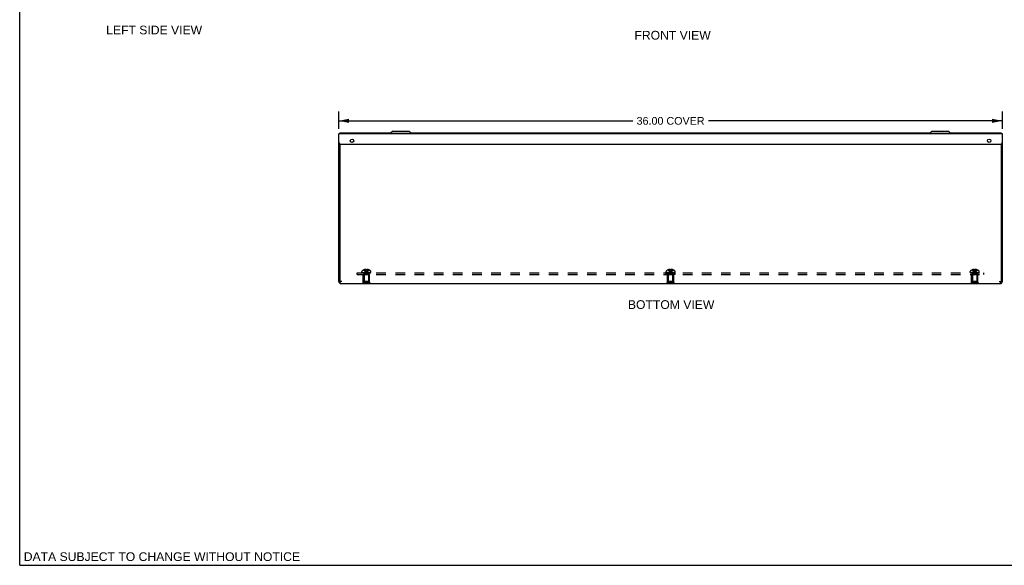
# Model space of a CAD drawing. Header units: inches. Extents: x 0 to 94.4, y 0 to 61.1.
# Tile 1 of 16: x 0 to 53.4, y 0 to 29.6. Entities that reach past the tile are written whole.
import ezdxf

# ---------------------------------------------------------------- set-up
doc = ezdxf.new("R2010")
doc.units = ezdxf.units.IN
doc.header["$LTSCALE"] = 5.194444
doc.header["$MEASUREMENT"] = 0
doc.linetypes.add('HIDDEN', pattern=[0.2, 0.1, -0.1])
doc.layers.get('0').update_dxf_attribs({"linetype": 'CONTINUOUS'})
for name, color, linetype in [('02___PRT_ALL_AXES', 7, 'CONTINUOUS'), ('06___PRT_ALL_SURFS', 7, 'CONTINUOUS'), ('DEFAULT_2', 8, 'HIDDEN'), ('DIMENSIONS', 7, 'CONTINUOUS')]:
    doc.layers.add(name, color=color, linetype=linetype)
doc.styles.get("Standard").update_dxf_attribs({"font": 'arial.ttf'})
doc.dimstyles.new('DIMSTYLE_1', dxfattribs={"dimtxt": 0.416667, "dimasz": 0.555556, "dimexe": 0.09, "dimexo": 0.07, "dimgap": 0.0375, "dimtad": 0, "dimtih": 1, "dimtoh": 1, "dimzin": 4, "dimdsep": 46, "dimtxsty": 'Standard', "dimblk": '_FILLED', "dimblk1": '_FILLED', "dimblk2": '_FILLED', "dimcen": 0.09, "dimazin": 1, "dimtfac": 1, "dimtdec": 3, "dimtofl": 0, "dimtmove": 0, "dimatfit": 3, "dimldrblk": '_FILLED', "dimfxl": 1, "dimtolj": 1, "dimtzin": 4, "dimarcsym": 0})

# ---------------------------------------------------------------- blocks, each defined once
blk = doc.blocks.new('_FILLED')
at = {"color": 0, "linetype": 'ByBlock'}
blk.add_solid([(0, 0), (-1, 0.2), (-1, -0.2)], dxfattribs=at)
blk = doc.blocks.new('*D6')
at = {"layer": 'DIMENSIONS', "color": 2, "linetype": 'Continuous'}
for p, q in [((17.307, 23.685), (17.307, 24.624)), ((53.307, 23.685), (53.307, 24.624)), ((17.307, 24.124), (33.257, 24.124)), ((53.307, 24.124), (37.357, 24.124))]:
    blk.add_line(p, q, dxfattribs=at)
at = {"layer": 'DIMENSIONS', "color": 2, "linetype": 'Continuous', "xscale": 0.5555555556, "yscale": 0.5555555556, "zscale": 0.5555555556, "rotation": 180}
blk.add_blockref('_FILLED', (17.307, 24.124), dxfattribs=at)
at = {"layer": 'DIMENSIONS', "color": 2, "linetype": 'Continuous', "xscale": 0.5555555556, "yscale": 0.5555555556, "zscale": 0.5555555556}
blk.add_blockref('_FILLED', (53.307, 24.124), dxfattribs=at)
at = {"layer": 'DIMENSIONS', "color": 2, "linetype": 'Continuous', "insert": (35.307, 24.332), "char_height": 0.41667, "width": 3.6834, "attachment_point": 2, "line_spacing_factor": 0.9}
blk.add_mtext('36.00 COVER', dxfattribs=at)

msp = doc.modelspace()

# ---------------------------------------------------------------- linework, layer by layer
at = {"color": 7, "linetype": 'Continuous'}
for p, q in [((0, 0), (0, 61.111)), ((20.237, 23.572), (20.119, 23.454)), ((20.237, 23.572), (21.126, 23.572)), ((21.126, 23.572), (21.244, 23.454)), ((49.487, 23.572), (49.369, 23.454)), ((49.487, 23.572), (50.376, 23.572)), ((50.376, 23.572), (50.494, 23.454)), ((17.367, 23.476), (17.367, 23.416)), ((20.119, 23.454), (21.244, 23.454)), ((49.369, 23.454), (50.494, 23.454)), ((53.247, 23.416), (53.247, 23.476)), ((17.367, 22.875), (17.367, 15.413)), ((53.247, 22.875), (53.247, 15.413)), ((17.303, 21.858), (17.303, 22.114)), ((17.303, 22.114), (17.307, 22.114)), ((17.303, 21.858), (17.307, 21.858)), ((17.307, 15.408), (17.367, 15.408)), ((53.307, 15.408), (53.247, 15.408)), ((0, 0), (94.444, 0))]:
    msp.add_line(p, q, dxfattribs=at)
at = {"color": 3, "linetype": 'Continuous'}
for p, q in [((17.307, 15.408), (17.307, 23.416)), ((53.307, 23.416), (17.307, 23.416)), ((17.367, 23.476), (20.141, 23.476)), ((21.222, 23.476), (49.391, 23.476)), ((50.472, 23.476), (53.247, 23.476)), ((53.307, 15.408), (53.307, 23.416)), ((17.432, 22.856), (53.182, 22.856)), ((17.367, 15.408), (17.367, 15.413)), ((17.479, 15.413), (17.367, 15.413)), ((17.419, 15.296), (53.195, 15.296)), ((53.135, 15.413), (53.247, 15.413)), ((53.247, 15.408), (53.247, 15.413))]:
    msp.add_line(p, q, dxfattribs=at)
for points in [[(17.375, 15.379), (17.371, 15.394), (17.367, 15.408)], [(17.384, 15.352), (17.38, 15.365), (17.375, 15.379)], [(17.419, 15.296), (17.414, 15.297), (17.41, 15.3), (17.406, 15.305), (17.401, 15.311), (17.397, 15.319), (17.393, 15.329), (17.388, 15.34), (17.384, 15.352)], [(53.195, 15.296), (53.199, 15.297), (53.203, 15.3), (53.208, 15.305), (53.212, 15.311), (53.216, 15.319), (53.221, 15.329), (53.225, 15.34), (53.229, 15.352)], [(53.229, 15.352), (53.234, 15.365), (53.238, 15.379)], [(53.238, 15.379), (53.242, 15.394), (53.247, 15.408)]]:
    msp.add_lwpolyline(points, dxfattribs=at)
for centre, radius, start, end in [((17.432, 22.981), 0.125, 180, 270), ((53.182, 22.981), 0.125, 270, 360), ((17.419, 15.408), 0.112, 180, 270), ((53.195, 15.408), 0.112, 270, 360)]:
    msp.add_arc(centre, radius, start, end, dxfattribs=at)
at = {"color": 7, "linetype": 'Continuous'}
for centre, start, end in [((17.419, 15.408), 180, 213.0672), ((53.195, 15.408), 326.9328, 360)]:
    msp.add_arc(centre, 0.052, start, end, dxfattribs=at)
at = {"layer": '02___PRT_ALL_AXES', "color": 7, "linetype": 'Continuous'}
for p, q in [((20.119, 23.416), (20.119, 23.454)), ((21.244, 23.416), (21.244, 23.454)), ((49.369, 23.416), (49.369, 23.454)), ((50.494, 23.416), (50.494, 23.454))]:
    msp.add_line(p, q, dxfattribs=at)
at = {"layer": '02___PRT_ALL_AXES', "color": 8, "linetype": 'HIDDEN'}
for p, q in [((18.636, 15.791), (18.977, 15.791)), ((18.666, 15.866), (18.666, 15.791)), ((18.947, 15.866), (18.666, 15.866)), ((18.947, 15.866), (18.947, 15.791)), ((35.549, 15.866), (35.065, 15.866)), ((35.065, 15.791), (35.065, 15.866)), ((35.549, 15.791), (35.065, 15.791)), ((35.166, 15.866), (35.166, 15.791)), ((35.447, 15.866), (35.447, 15.791)), ((35.549, 15.791), (35.549, 15.866)), ((51.636, 15.791), (51.977, 15.791)), ((51.947, 15.866), (51.666, 15.866)), ((51.666, 15.866), (51.666, 15.791)), ((51.947, 15.866), (51.947, 15.791))]:
    msp.add_line(p, q, dxfattribs=at)
at = {"layer": '02___PRT_ALL_AXES', "color": 3, "linetype": 'Continuous'}
for centre in [(18.026, 23.044), (52.588, 23.044)]:
    msp.add_circle(centre, 0.094, dxfattribs=at)
at = {"layer": '06___PRT_ALL_SURFS', "color": 8, "linetype": 'HIDDEN'}
for p, q in [((18.636, 15.312), (18.636, 15.791)), ((18.977, 15.312), (18.977, 15.791)), ((35.136, 15.312), (35.136, 15.791)), ((35.477, 15.312), (35.477, 15.791)), ((51.636, 15.312), (51.636, 15.791)), ((51.977, 15.312), (51.977, 15.791)), ((18.59, 15.296), (18.59, 15.312)), ((19.023, 15.312), (18.59, 15.312)), ((18.699, 15.296), (18.699, 15.312)), ((18.915, 15.296), (18.915, 15.312)), ((19.023, 15.296), (19.023, 15.312)), ((35.523, 15.312), (35.09, 15.312)), ((35.09, 15.296), (35.09, 15.312)), ((35.199, 15.296), (35.199, 15.312)), ((35.415, 15.296), (35.415, 15.312)), ((35.523, 15.296), (35.523, 15.312)), ((52.023, 15.312), (51.59, 15.312)), ((51.59, 15.296), (51.59, 15.312)), ((51.699, 15.296), (51.699, 15.312)), ((51.915, 15.296), (51.915, 15.312)), ((52.023, 15.296), (52.023, 15.312))]:
    msp.add_line(p, q, dxfattribs=at)
at = {"layer": '06___PRT_ALL_SURFS', "color": 7, "linetype": 'Continuous'}
for p, q in [((18.59, 15.291), (18.59, 15.296)), ((19.023, 15.291), (18.59, 15.291)), ((18.699, 15.291), (18.699, 15.296)), ((18.915, 15.291), (18.915, 15.296)), ((19.023, 15.291), (19.023, 15.296)), ((35.09, 15.291), (35.09, 15.296)), ((35.523, 15.291), (35.09, 15.291)), ((35.199, 15.291), (35.199, 15.296)), ((35.415, 15.291), (35.415, 15.296)), ((35.523, 15.291), (35.523, 15.296)), ((51.59, 15.291), (51.59, 15.296)), ((52.023, 15.291), (51.59, 15.291)), ((51.699, 15.291), (51.699, 15.296)), ((51.915, 15.291), (51.915, 15.296)), ((52.023, 15.291), (52.023, 15.296))]:
    msp.add_line(p, q, dxfattribs=at)
at = {"layer": 'DEFAULT_2', "color": 8, "linetype": 'HIDDEN'}
for p, q in [((18.666, 16.032), (18.667, 16.032)), ((18.667, 16.032), (18.667, 16.032)), ((18.789, 16.032), (18.667, 16.032)), ((18.702, 16.032), (18.702, 16.045)), ((18.757, 16.032), (18.757, 16.054)), ((18.789, 16.032), (18.789, 16.045)), ((18.789, 16.032), (18.789, 16.032)), ((18.825, 16.032), (18.819, 16.032)), ((18.825, 16.032), (18.822, 16.003)), ((18.825, 16.045), (18.825, 16.032)), ((18.825, 16.032), (18.825, 16.032)), ((18.946, 16.032), (18.825, 16.032)), ((18.856, 16.032), (18.856, 16.054)), ((18.911, 16.032), (18.911, 16.045)), ((18.947, 16.032), (18.946, 16.032)), ((18.947, 16.032), (18.947, 16.032)), ((35.166, 16.032), (35.167, 16.032)), ((35.289, 16.032), (35.167, 16.032)), ((35.167, 16.032), (35.167, 16.032)), ((35.202, 16.032), (35.202, 16.045)), ((35.257, 16.032), (35.257, 16.054)), ((35.289, 16.032), (35.289, 16.045)), ((35.289, 16.032), (35.289, 16.032)), ((35.325, 16.032), (35.322, 16.003)), ((35.325, 16.045), (35.325, 16.032)), ((35.446, 16.032), (35.325, 16.032)), ((35.325, 16.032), (35.325, 16.032)), ((35.356, 16.032), (35.356, 16.054)), ((35.411, 16.032), (35.411, 16.045)), ((35.447, 16.032), (35.446, 16.032)), ((35.447, 16.032), (35.447, 16.032)), ((51.667, 16.032), (51.666, 16.032)), ((51.789, 16.032), (51.667, 16.032)), ((51.667, 16.032), (51.667, 16.032)), ((51.702, 16.032), (51.702, 16.045)), ((51.757, 16.032), (51.757, 16.054)), ((51.789, 16.032), (51.789, 16.045)), ((51.789, 16.032), (51.789, 16.032)), ((51.825, 16.032), (51.822, 16.003)), ((51.825, 16.045), (51.825, 16.032)), ((51.946, 16.032), (51.825, 16.032)), ((51.825, 16.032), (51.825, 16.032)), ((51.856, 16.032), (51.856, 16.054)), ((51.911, 16.032), (51.911, 16.045)), ((51.946, 16.032), (51.947, 16.032)), ((51.947, 16.032), (51.947, 16.032)), ((18.307, 15.791), (18.307, 15.866)), ((18.307, 15.866), (52.307, 15.866)), ((18.307, 15.791), (52.307, 15.791)), ((18.561, 15.886), (18.561, 15.947)), ((18.561, 15.886), (19.053, 15.886)), ((18.561, 15.866), (18.561, 15.881)), ((18.561, 15.881), (19.052, 15.881)), ((18.569, 15.881), (18.569, 15.866)), ((18.587, 15.866), (18.587, 15.881)), ((18.608, 15.866), (18.608, 15.881)), ((18.614, 15.881), (18.614, 15.866)), ((18.619, 15.866), (18.619, 15.881)), ((18.639, 15.866), (18.639, 15.881)), ((18.648, 15.866), (18.648, 15.881)), ((18.667, 15.866), (18.667, 15.881)), ((18.672, 15.791), (18.682, 15.781)), ((18.682, 15.781), (18.682, 15.354)), ((18.932, 15.781), (18.682, 15.781)), ((18.683, 15.396), (18.683, 15.849)), ((18.69, 15.881), (18.69, 15.866)), ((18.701, 15.866), (18.701, 15.881)), ((18.736, 15.866), (18.736, 15.881)), ((18.74, 15.866), (18.74, 15.881)), ((18.803, 15.896), (18.807, 15.871)), ((18.822, 16.003), (18.82, 15.975)), ((18.873, 15.866), (18.873, 15.881)), ((18.878, 15.881), (18.878, 15.866)), ((18.913, 15.866), (18.913, 15.881)), ((18.924, 15.866), (18.924, 15.881)), ((18.931, 15.396), (18.931, 15.849)), ((18.942, 15.791), (18.932, 15.781)), ((18.932, 15.781), (18.932, 15.354)), ((18.947, 15.866), (18.947, 15.881)), ((18.965, 15.881), (18.965, 15.866)), ((18.975, 15.866), (18.975, 15.881)), ((18.994, 15.866), (18.994, 15.881)), ((19, 15.866), (19, 15.881)), ((19.006, 15.866), (19.006, 15.881)), ((19.027, 15.881), (19.027, 15.866)), ((19.045, 15.866), (19.045, 15.881)), ((19.052, 15.881), (19.052, 15.866)), ((19.053, 15.886), (19.053, 15.947)), ((35.061, 15.886), (35.061, 15.947)), ((35.061, 15.886), (35.553, 15.886)), ((35.061, 15.881), (35.552, 15.881)), ((35.061, 15.866), (35.061, 15.881)), ((35.069, 15.881), (35.069, 15.866)), ((35.087, 15.866), (35.087, 15.881)), ((35.108, 15.866), (35.108, 15.881)), ((35.114, 15.881), (35.114, 15.866)), ((35.119, 15.866), (35.119, 15.881)), ((35.139, 15.866), (35.139, 15.881)), ((35.148, 15.866), (35.148, 15.881)), ((35.167, 15.866), (35.167, 15.881)), ((35.172, 15.791), (35.182, 15.781)), ((35.432, 15.781), (35.182, 15.781)), ((35.182, 15.781), (35.182, 15.354)), ((35.183, 15.396), (35.183, 15.849)), ((35.19, 15.881), (35.19, 15.866)), ((35.201, 15.866), (35.201, 15.881)), ((35.236, 15.866), (35.236, 15.881)), ((35.24, 15.866), (35.24, 15.881)), ((35.303, 15.896), (35.307, 15.871)), ((35.303, 15.896), (35.307, 15.871)), ((35.322, 16.003), (35.32, 15.975)), ((35.373, 15.866), (35.373, 15.881)), ((35.378, 15.881), (35.378, 15.866)), ((35.413, 15.866), (35.413, 15.881)), ((35.424, 15.866), (35.424, 15.881)), ((35.431, 15.396), (35.431, 15.849)), ((35.442, 15.791), (35.432, 15.781)), ((35.432, 15.781), (35.432, 15.354)), ((35.447, 15.866), (35.447, 15.881)), ((35.465, 15.881), (35.465, 15.866)), ((35.475, 15.866), (35.475, 15.881)), ((35.494, 15.866), (35.494, 15.881)), ((35.5, 15.866), (35.5, 15.881)), ((35.506, 15.866), (35.506, 15.881)), ((35.527, 15.881), (35.527, 15.866)), ((35.545, 15.866), (35.545, 15.881)), ((35.552, 15.881), (35.552, 15.866)), ((35.553, 15.886), (35.553, 15.947)), ((51.561, 15.886), (51.561, 15.947)), ((51.561, 15.886), (52.053, 15.886)), ((51.561, 15.881), (52.052, 15.881)), ((51.561, 15.866), (51.561, 15.881)), ((51.569, 15.881), (51.569, 15.866)), ((51.587, 15.866), (51.587, 15.881)), ((51.608, 15.866), (51.608, 15.881)), ((51.614, 15.881), (51.614, 15.866)), ((51.619, 15.866), (51.619, 15.881)), ((51.639, 15.866), (51.639, 15.881)), ((51.648, 15.866), (51.648, 15.881)), ((51.667, 15.866), (51.667, 15.881)), ((51.672, 15.791), (51.682, 15.781)), ((51.932, 15.781), (51.682, 15.781)), ((51.682, 15.781), (51.682, 15.354)), ((51.683, 15.396), (51.683, 15.849)), ((51.69, 15.881), (51.69, 15.866)), ((51.701, 15.866), (51.701, 15.881)), ((51.736, 15.866), (51.736, 15.881)), ((51.74, 15.866), (51.74, 15.881)), ((51.803, 15.896), (51.807, 15.871)), ((51.803, 15.896), (51.807, 15.871)), ((51.822, 16.003), (51.82, 15.975)), ((51.873, 15.866), (51.873, 15.881)), ((51.878, 15.881), (51.878, 15.866)), ((51.913, 15.866), (51.913, 15.881)), ((51.924, 15.866), (51.924, 15.881)), ((51.931, 15.396), (51.931, 15.849)), ((51.942, 15.791), (51.932, 15.781)), ((51.932, 15.781), (51.932, 15.354)), ((51.947, 15.866), (51.947, 15.881)), ((51.965, 15.881), (51.965, 15.866)), ((51.975, 15.866), (51.975, 15.881)), ((51.994, 15.866), (51.994, 15.881)), ((52, 15.866), (52, 15.881)), ((52.006, 15.866), (52.006, 15.881)), ((52.027, 15.881), (52.027, 15.866)), ((52.045, 15.866), (52.045, 15.881)), ((52.052, 15.881), (52.052, 15.866)), ((52.053, 15.886), (52.053, 15.947)), ((52.307, 15.791), (52.307, 15.866)), ((18.682, 15.354), (18.932, 15.354)), ((18.683, 15.396), (18.693, 15.386)), ((18.931, 15.396), (18.683, 15.396)), ((18.693, 15.386), (18.921, 15.386)), ((18.931, 15.396), (18.921, 15.386)), ((35.182, 15.354), (35.432, 15.354)), ((35.431, 15.396), (35.183, 15.396)), ((35.183, 15.396), (35.193, 15.386)), ((35.193, 15.386), (35.421, 15.386)), ((35.431, 15.396), (35.421, 15.386)), ((51.682, 15.354), (51.932, 15.354)), ((51.931, 15.396), (51.683, 15.396)), ((51.683, 15.396), (51.693, 15.386)), ((51.693, 15.386), (51.921, 15.386)), ((51.931, 15.396), (51.921, 15.386))]:
    msp.add_line(p, q, dxfattribs=at)
for points in [[(18.667, 16.032), (18.686, 16.003), (18.707, 15.975), (18.73, 15.948), (18.754, 15.921), (18.78, 15.896), (18.807, 15.871)], [(18.757, 16.054), (18.751, 16.054), (18.744, 16.053), (18.738, 16.052), (18.731, 16.051), (18.724, 16.05), (18.717, 16.049), (18.71, 16.047), (18.702, 16.045)], [(18.702, 16.032), (18.717, 16.003), (18.733, 15.975), (18.75, 15.948), (18.768, 15.922), (18.787, 15.896), (18.807, 15.871)], [(18.789, 16.045), (18.785, 16.047), (18.781, 16.049), (18.777, 16.05), (18.773, 16.051), (18.769, 16.052), (18.765, 16.053), (18.761, 16.054), (18.757, 16.054)], [(18.757, 16.032), (18.764, 16.003), (18.772, 15.975), (18.78, 15.948), (18.788, 15.922), (18.797, 15.896), (18.807, 15.871)], [(18.789, 16.032), (18.791, 16.003), (18.794, 15.975), (18.797, 15.948), (18.8, 15.921)], [(18.789, 16.032), (18.791, 16.003), (18.794, 15.975), (18.797, 15.948), (18.8, 15.922), (18.803, 15.896)], [(18.789, 16.032), (18.795, 16.032), (18.801, 16.032), (18.807, 16.032), (18.813, 16.032), (18.819, 16.032)], [(18.856, 16.032), (18.849, 16.003), (18.842, 15.975), (18.834, 15.948), (18.825, 15.922), (18.816, 15.896), (18.807, 15.871)], [(18.911, 16.032), (18.897, 16.003), (18.881, 15.975), (18.864, 15.948), (18.846, 15.922), (18.827, 15.896), (18.807, 15.871)], [(18.947, 16.032), (18.927, 16.003), (18.906, 15.975), (18.884, 15.948), (18.859, 15.921), (18.834, 15.896), (18.807, 15.871)], [(18.856, 16.054), (18.853, 16.054), (18.849, 16.053), (18.845, 16.052), (18.841, 16.051), (18.837, 16.05), (18.833, 16.049), (18.829, 16.047), (18.825, 16.045)], [(18.911, 16.045), (18.904, 16.047), (18.896, 16.049), (18.889, 16.05), (18.882, 16.051), (18.876, 16.052), (18.869, 16.053), (18.863, 16.054), (18.856, 16.054)], [(35.167, 16.032), (35.186, 16.003), (35.207, 15.975), (35.23, 15.948), (35.254, 15.921), (35.28, 15.896), (35.307, 15.871)], [(35.257, 16.054), (35.251, 16.054), (35.244, 16.053), (35.238, 16.052), (35.231, 16.051), (35.224, 16.05), (35.217, 16.049), (35.21, 16.047), (35.202, 16.045)], [(35.202, 16.032), (35.217, 16.003), (35.233, 15.975), (35.25, 15.948), (35.268, 15.922), (35.287, 15.896), (35.307, 15.871)], [(35.289, 16.045), (35.285, 16.047), (35.281, 16.049), (35.277, 16.05), (35.273, 16.051), (35.269, 16.052), (35.265, 16.053), (35.261, 16.054), (35.257, 16.054)], [(35.257, 16.032), (35.264, 16.003), (35.272, 15.975), (35.28, 15.948), (35.288, 15.922), (35.297, 15.896), (35.307, 15.871)], [(35.325, 16.032), (35.319, 16.032), (35.313, 16.032), (35.307, 16.032), (35.301, 16.032), (35.295, 16.032), (35.289, 16.032)], [(35.289, 16.032), (35.291, 16.003), (35.294, 15.975), (35.297, 15.948), (35.3, 15.921)], [(35.289, 16.032), (35.291, 16.003), (35.294, 15.975), (35.297, 15.948), (35.3, 15.922), (35.303, 15.896)], [(35.356, 16.032), (35.349, 16.003), (35.342, 15.975), (35.334, 15.948), (35.325, 15.922), (35.316, 15.896), (35.307, 15.871)], [(35.411, 16.032), (35.397, 16.003), (35.381, 15.975), (35.364, 15.948), (35.346, 15.922), (35.327, 15.896), (35.307, 15.871)], [(35.447, 16.032), (35.427, 16.003), (35.406, 15.975), (35.384, 15.948), (35.359, 15.921), (35.334, 15.896), (35.307, 15.871)], [(35.356, 16.054), (35.353, 16.054), (35.349, 16.053), (35.345, 16.052), (35.341, 16.051), (35.337, 16.05), (35.333, 16.049), (35.329, 16.047), (35.325, 16.045)], [(35.411, 16.045), (35.404, 16.047), (35.396, 16.049), (35.389, 16.05), (35.382, 16.051), (35.376, 16.052), (35.369, 16.053), (35.363, 16.054), (35.356, 16.054)], [(51.667, 16.032), (51.686, 16.003), (51.707, 15.975), (51.73, 15.948), (51.754, 15.921), (51.78, 15.896), (51.807, 15.871)], [(51.757, 16.054), (51.751, 16.054), (51.744, 16.053), (51.738, 16.052), (51.731, 16.051), (51.724, 16.05), (51.717, 16.049), (51.71, 16.047), (51.702, 16.045)], [(51.702, 16.032), (51.717, 16.003), (51.733, 15.975), (51.75, 15.948), (51.768, 15.922), (51.787, 15.896), (51.807, 15.871)], [(51.789, 16.045), (51.785, 16.047), (51.781, 16.049), (51.777, 16.05), (51.773, 16.051), (51.769, 16.052), (51.765, 16.053), (51.761, 16.054), (51.757, 16.054)], [(51.757, 16.032), (51.764, 16.003), (51.772, 15.975), (51.78, 15.948), (51.788, 15.922), (51.797, 15.896), (51.807, 15.871)], [(51.825, 16.032), (51.819, 16.032), (51.813, 16.032), (51.807, 16.032), (51.801, 16.032), (51.795, 16.032), (51.789, 16.032)], [(51.789, 16.032), (51.791, 16.003), (51.794, 15.975), (51.797, 15.948), (51.8, 15.921)], [(51.789, 16.032), (51.791, 16.003), (51.794, 15.975), (51.797, 15.948), (51.8, 15.922), (51.803, 15.896)], [(51.947, 16.032), (51.927, 16.003), (51.906, 15.975), (51.884, 15.948), (51.859, 15.921), (51.834, 15.896), (51.807, 15.871)], [(51.856, 16.032), (51.849, 16.003), (51.842, 15.975), (51.834, 15.948), (51.825, 15.922), (51.816, 15.896), (51.807, 15.871)], [(51.911, 16.032), (51.897, 16.003), (51.881, 15.975), (51.864, 15.948), (51.846, 15.922), (51.827, 15.896), (51.807, 15.871)], [(51.856, 16.054), (51.853, 16.054), (51.849, 16.053), (51.845, 16.052), (51.841, 16.051), (51.837, 16.05), (51.833, 16.049), (51.829, 16.047), (51.825, 16.045)], [(51.911, 16.045), (51.904, 16.047), (51.896, 16.049), (51.889, 16.05), (51.882, 16.051), (51.876, 16.052), (51.869, 16.053), (51.863, 16.054), (51.856, 16.054)], [(18.82, 15.975), (18.817, 15.948), (18.814, 15.921), (18.81, 15.896), (18.807, 15.871)], [(18.817, 15.948), (18.814, 15.922), (18.81, 15.896), (18.807, 15.871)], [(35.32, 15.975), (35.317, 15.948), (35.314, 15.921), (35.31, 15.896), (35.307, 15.871)], [(35.317, 15.948), (35.314, 15.922), (35.31, 15.896), (35.307, 15.871)], [(51.817, 15.948), (51.814, 15.922), (51.81, 15.896), (51.807, 15.871)], [(51.82, 15.975), (51.817, 15.948), (51.814, 15.921), (51.81, 15.896)]]:
    msp.add_lwpolyline(points, dxfattribs=at)
for centre, radius, start, end in [((18.807, 15.704), 0.357, 113.1727, 130.9334), ((18.807, 15.704), 0.357, 107.0407, 113.0017), ((18.807, 15.704), 0.357, 66.9983, 72.9593), ((18.807, 15.704), 0.357, 49.0666, 66.8273), ((35.307, 15.704), 0.357, 113.1727, 130.9334), ((35.307, 15.704), 0.357, 107.0407, 113.0017), ((35.307, 15.704), 0.357, 66.9983, 72.9593), ((35.307, 15.704), 0.357, 49.0666, 66.8273), ((51.807, 15.704), 0.357, 113.1727, 130.9334), ((51.807, 15.704), 0.357, 107.0407, 113.0017), ((51.807, 15.704), 0.357, 66.9983, 72.9593), ((51.807, 15.704), 0.357, 49.0666, 66.8273), ((18.596, 15.947), 0.035, 130.9334, 180), ((18.646, 15.849), 0.0372, 59.9503, 90), ((18.646, 15.849), 0.0372, 0, 27.5399), ((18.968, 15.849), 0.0372, 152.4601, 180), ((18.968, 15.849), 0.0372, 90, 120.0497), ((19.018, 15.947), 0.035, 0, 49.0666), ((35.096, 15.947), 0.035, 130.9334, 180), ((35.146, 15.849), 0.0372, 59.9503, 90), ((35.146, 15.849), 0.0372, 0, 27.5399), ((35.468, 15.849), 0.0372, 152.4601, 180), ((35.468, 15.849), 0.0372, 90, 120.0497), ((35.518, 15.947), 0.035, 0, 49.0666), ((51.596, 15.947), 0.035, 130.9334, 180), ((51.646, 15.849), 0.0372, 59.9503, 90), ((51.646, 15.849), 0.0372, 0, 27.5399), ((51.968, 15.849), 0.0372, 152.4601, 180), ((51.968, 15.849), 0.0372, 90, 120.0497), ((52.018, 15.947), 0.035, 0, 49.0666)]:
    msp.add_arc(centre, radius, start, end, dxfattribs=at)

# ---------------------------------------------------------------- texts
at = {"layer": 'DIMENSIONS', "color": 2, "linetype": 'Continuous', "attachment_point": 2, "line_spacing_factor": 0.9}
for s, insert, char_height, width in [('LEFT SIDE VIEW', (7.293, 29.29), 0.47222, 5.19269), ('FRONT VIEW', (35.416, 29.007), 0.4722, 4.13238), ('BOTTOM VIEW', (35.337, 14.387), 0.47222, 4.68009), ('DATA SUBJECT TO CHANGE WITHOUT NOTICE', (7.715, 0.706), 0.47222, 14.96014)]:
    msp.add_mtext(s, dxfattribs=dict(at, insert=insert, char_height=char_height, width=width))

# ---------------------------------------------------------------- dimensions: what is measured, and where the dimension line sits
at = {"layer": 'DIMENSIONS', "color": 2, "linetype": 'Continuous'}
dim = msp.add_linear_dim(base=(17.307, 24.124), p1=(53.307, 24.694), p2=(17.307, 24.694), angle=180, text='<> COVER', dimstyle='DIMSTYLE_1', dxfattribs=at)
dim.commit()
dim.dimension.update_dxf_attribs({"geometry": '*D6', "text_midpoint": (35.307, 24.124), "dimtype": 160})

doc.saveas('drawing.dxf')
